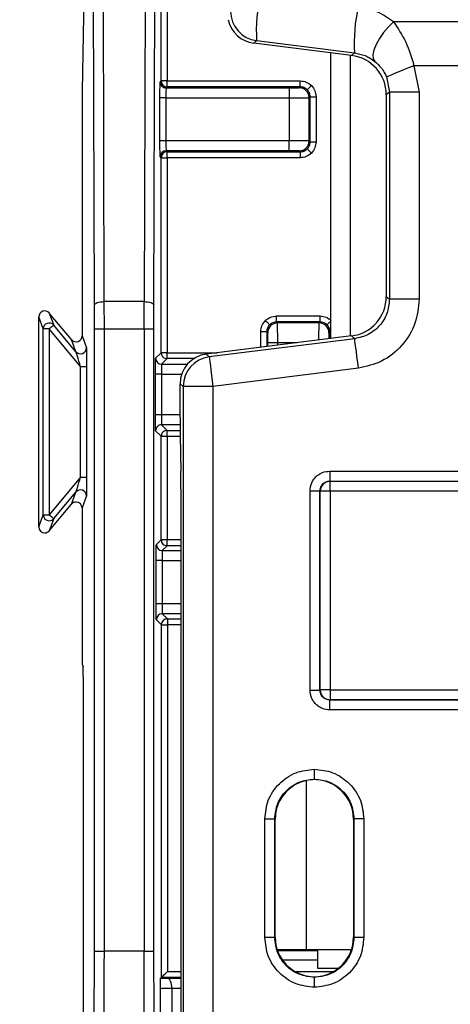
# Model space of a CAD drawing. Extents: x 897.4 to 914.4, y -8.5 to 2.5.
# Tile 93 of 102: x 906.069 to 906.496, y -0.072 to 0.905. Entities that reach past the tile are written whole.
import ezdxf

# ---------------------------------------------------------------- set-up
doc = ezdxf.new("R2010")
doc.units = 0
doc.header["$LTSCALE"] = 4
doc.header["$MEASUREMENT"] = 0
doc.layers.get('0').update_dxf_attribs({"linetype": 'CONTINUOUS'})
doc.layers.get('DEFPOINTS').update_dxf_attribs({"linetype": 'CONTINUOUS'})
doc.layers.add('DIMENSIONS', color=140, linetype='CONTINUOUS')
doc.styles.get("Standard").update_dxf_attribs({"font": 'romans.shx'})
doc.dimstyles.get("Standard").update_dxf_attribs({"dimtxt": 0.15, "dimasz": 0.18, "dimexe": 0.0625, "dimexo": 0.125, "dimgap": 0.0625, "dimtad": 0, "dimtih": 1, "dimtoh": 1, "dimzin": 0, "dimdsep": 46, "dimtxsty": 'Standard', "dimcen": 0, "dimadec": 0, "dimazin": 0, "dimtfac": 1, "dimtofl": 0, "dimtmove": 0, "dimatfit": 3, "dimfxl": 1, "dimtolj": 1, "dimtzin": 0, "dimarcsym": 0})

# ---------------------------------------------------------------- blocks, each defined once
blk = doc.blocks.new('*D9')
at = {"layer": 'DEFPOINTS', "color": 0, "transparency": 16777216}
for p in [(906.3065, 1.41302), (905.46883, -2.48823), (906.3065, -2.48823)]:
    blk.add_point(p, dxfattribs=at)
at = {"layer": 'DIMENSIONS', "color": 0, "lineweight": -2, "transparency": 16777216}
for p, q in [((906.1815, 1.41302), (905.40633, 1.41302)), ((905.46883, 1.23302), (905.46883, -0.22332)), ((905.46883, -2.30823), (905.46883, -0.85189)), ((906.1815, -2.48823), (905.40633, -2.48823))]:
    blk.add_line(p, q, dxfattribs=at)
at = {"layer": 'DIMENSIONS', "color": 0, "transparency": 16777216}
for points in [[(905.43883, 1.23302), (905.49883, 1.23302), (905.46883, 1.41302)], [(905.43883, -2.30823), (905.49883, -2.30823), (905.46883, -2.48823)]]:
    blk.add_solid(points, dxfattribs=at)
at = {"layer": 'DIMENSIONS', "color": 0, "transparency": 16777216, "char_height": 0.15, "attachment_point": 5}
for s, insert in [('\\A1;3.90', (905.46883, -0.4001)), ('\\A1;[99.1]', (905.46883, -0.71439))]:
    blk.add_mtext(s, dxfattribs=dict(at, insert=insert))

msp = doc.modelspace()

# ---------------------------------------------------------------- linework, layer by layer
for p, q in [((906.14302, 0.62168), (906.14189, 0.97779)), ((906.15286, 0.62504), (906.15173, 0.98116)), ((906.19345, 0.98116), (906.19232, 0.62504)), ((906.20216, 0.62168), (906.20329, 0.97779)), ((906.20933, 0.84402), (906.20933, 0.96661)), ((906.21523, 0.96661), (906.21523, 0.84402)), ((906.13306, 0.94674), (906.13096, 0.83413)), ((906.7867, 0.90259), (906.43998, 0.90259)), ((906.30408, 0.88394), (906.30121, 0.8814)), ((906.39834, 0.86926), (906.30121, 0.8814)), ((906.30408, 0.88394), (906.40128, 0.87186)), ((906.3773, 0.87189), (906.3773, 0.58834)), ((906.39834, 0.86926), (906.40128, 0.87186)), ((906.39737, 0.59084), (906.39737, 0.86938)), ((906.46027, 0.85913), (906.46544, 0.83293)), ((906.54706, 0.85913), (906.46027, 0.85913)), ((906.20826, 0.84295), (906.20933, 0.84402)), ((906.21523, 0.84402), (906.20933, 0.84402)), ((906.21523, 0.83811), (906.21523, 0.84402)), ((906.21523, 0.84402), (906.34732, 0.84402)), ((906.34732, 0.83811), (906.34732, 0.84402)), ((906.43296, 0.8479), (906.43592, 0.83293)), ((906.21523, 0.83811), (906.21417, 0.83704)), ((906.21417, 0.83704), (906.3365, 0.83704)), ((906.34732, 0.83811), (906.21523, 0.83811)), ((906.3365, 0.83704), (906.3365, 0.8272)), ((906.34634, 0.83713), (906.34732, 0.83811)), ((906.43592, 0.83293), (906.43282, 0.8302)), ((906.43592, 0.83293), (906.43592, 0.6273)), ((906.46544, 0.83293), (906.43592, 0.83293)), ((906.46544, 0.83293), (906.46544, 0.6273)), ((906.20813, 0.7846), (906.20813, 0.8272)), ((906.21403, 0.8272), (906.20813, 0.8272)), ((906.21403, 0.8272), (906.21403, 0.7846)), ((906.21403, 0.8272), (906.3365, 0.8272)), ((906.3365, 0.8272), (906.3365, 0.7846)), ((906.35618, 0.82729), (906.35716, 0.82827)), ((906.35618, 0.78452), (906.35618, 0.82729)), ((906.35716, 0.78353), (906.35716, 0.82827)), ((906.35716, 0.82827), (906.36307, 0.82827)), ((906.36307, 0.82827), (906.36307, 0.78353)), ((906.43282, 0.8302), (906.43282, 0.63003)), ((906.13081, 0.80737), (906.13081, 0.59114)), ((906.21403, 0.7846), (906.20813, 0.7846)), ((906.3365, 0.7846), (906.21403, 0.7846)), ((906.3365, 0.77476), (906.3365, 0.7846)), ((906.35716, 0.78353), (906.35618, 0.78452)), ((906.35716, 0.78353), (906.36307, 0.78353)), ((906.3365, 0.77476), (906.21417, 0.77476)), ((906.21417, 0.77476), (906.21523, 0.77369)), ((906.21523, 0.77369), (906.34732, 0.77369)), ((906.21523, 0.76779), (906.21523, 0.77369)), ((906.34732, 0.77369), (906.34634, 0.77467)), ((906.34732, 0.77369), (906.34732, 0.76779)), ((906.20933, 0.76779), (906.20826, 0.76885)), ((906.20933, 0.57433), (906.20933, 0.76779)), ((906.20933, 0.76779), (906.21523, 0.76779)), ((906.34732, 0.76779), (906.21523, 0.76779)), ((906.21523, 0.76779), (906.21523, 0.57433)), ((906.43282, 0.63003), (906.43592, 0.6273)), ((906.46544, 0.6273), (906.43592, 0.6273)), ((906.14306, 0.59813), (906.14302, 0.62168)), ((906.1529, 0.59813), (906.15286, 0.62504)), ((906.19232, 0.62504), (906.15286, 0.62504)), ((906.19228, 0.59813), (906.19232, 0.62504)), ((906.20213, 0.59813), (906.20216, 0.62168)), ((906.09223, 0.59789), (906.08786, 0.60987)), ((906.08786, 0.40154), (906.08786, 0.60987)), ((906.09829, 0.61366), (906.10265, 0.60168)), ((906.12038, 0.58734), (906.09829, 0.61366)), ((906.32392, 0.60487), (906.32392, 0.61077)), ((906.32392, 0.61077), (906.36703, 0.61077)), ((906.36703, 0.60487), (906.36703, 0.61077)), ((906.09813, 0.59789), (906.09223, 0.59789)), ((906.09223, 0.41352), (906.09223, 0.59789)), ((906.12937, 0.56066), (906.09813, 0.59789)), ((906.09813, 0.59789), (906.09813, 0.41352)), ((906.12474, 0.57536), (906.10265, 0.60168)), ((906.14306, -0.0195), (906.14306, 0.59813)), ((906.14306, 0.59813), (906.1529, 0.59813)), ((906.1529, -0.0195), (906.1529, 0.59813)), ((906.1529, 0.59813), (906.19228, 0.59813)), ((906.19228, 0.59813), (906.19228, -0.0195)), ((906.19228, 0.59813), (906.20213, 0.59813)), ((906.20213, -0.0195), (906.20213, 0.59813)), ((906.3249, 0.60389), (906.32392, 0.60487)), ((906.36703, 0.60487), (906.32392, 0.60487)), ((906.36605, 0.60389), (906.3249, 0.60389)), ((906.36703, 0.60487), (906.36605, 0.60389)), ((906.12474, 0.57536), (906.12038, 0.58734)), ((906.13081, 0.59114), (906.13517, 0.57916)), ((906.39834, 0.59097), (906.25396, 0.57292)), ((906.40143, 0.58823), (906.25706, 0.57019)), ((906.31408, 0.59502), (906.30817, 0.59502)), ((906.30817, 0.57969), (906.30817, 0.59502)), ((906.31506, 0.59404), (906.31408, 0.59502)), ((906.31408, 0.59502), (906.31408, 0.58043)), ((906.37687, 0.59502), (906.37589, 0.59404)), ((906.37687, 0.58828), (906.37687, 0.59502)), ((906.37687, 0.59502), (906.3773, 0.59502)), ((906.40143, 0.58823), (906.39834, 0.59097)), ((906.31515, 0.58057), (906.31515, 0.5842)), ((906.32499, 0.5842), (906.31515, 0.5842)), ((906.32499, 0.5818), (906.32499, 0.5842)), ((906.34422, 0.5842), (906.32499, 0.5842)), ((906.20384, 0.56885), (906.20933, 0.57433)), ((906.21523, 0.57433), (906.20933, 0.57433)), ((906.21523, 0.56843), (906.20975, 0.56294)), ((906.21523, 0.56843), (906.21523, 0.57433)), ((906.21523, 0.57433), (906.26526, 0.57433)), ((906.24161, 0.56843), (906.21523, 0.56843)), ((906.25396, 0.57292), (906.25706, 0.57019)), ((906.12937, 0.56066), (906.13527, 0.56066)), ((906.12937, 0.45075), (906.12937, 0.56066)), ((906.13527, 0.56066), (906.13527, 0.45075)), ((906.20975, 0.56294), (906.2353, 0.56294)), ((906.4051, 0.55894), (906.26072, 0.54089)), ((906.20371, 0.51264), (906.20371, 0.5531)), ((906.20961, 0.5531), (906.20371, 0.5531)), ((906.20961, 0.5531), (906.20961, 0.51264)), ((906.20961, 0.5531), (906.22966, 0.5531)), ((906.2281, 0.5099), (906.2281, 0.54362)), ((906.23119, 0.54089), (906.2281, 0.54362)), ((906.23119, 0.54089), (906.23119, -0.47539)), ((906.26072, 0.54089), (906.23119, 0.54089)), ((906.26072, 0.54089), (906.26072, -0.47437)), ((906.20961, 0.51264), (906.20371, 0.51264)), ((906.2281, 0.51264), (906.20961, 0.51264)), ((906.22811, 0.5028), (906.20975, 0.5028)), ((906.20975, 0.5028), (906.21523, 0.49731)), ((906.20933, 0.49141), (906.20384, 0.49689)), ((906.20933, 0.3887), (906.20933, 0.49141)), ((906.20933, 0.49141), (906.21523, 0.49141)), ((906.21523, 0.49141), (906.21523, 0.49731)), ((906.21523, 0.49731), (906.22814, 0.49731)), ((906.21523, 0.49141), (906.21523, 0.3887)), ((906.21523, 0.49141), (906.22821, 0.49141)), ((906.2282, 0.49206), (906.22886, 0.45676)), ((906.12937, 0.45075), (906.09813, 0.41352)), ((906.12937, 0.45075), (906.13527, 0.45075)), ((906.37677, 0.45684), (906.8499, 0.45684)), ((906.37677, 0.45684), (906.37677, 0.44699)), ((906.37677, 0.44699), (906.8499, 0.44699)), ((906.37677, 0.44699), (906.37703, 0.44673)), ((906.37703, 0.44673), (906.84965, 0.44673)), ((906.37703, 0.43689), (906.37703, 0.44673)), ((906.10265, 0.40973), (906.12474, 0.43605)), ((906.12038, 0.42407), (906.12474, 0.43605)), ((906.13517, 0.43225), (906.13081, 0.42027)), ((906.22896, 0.43892), (906.22896, -0.09686)), ((906.35709, 0.23961), (906.35709, 0.43715)), ((906.35709, 0.43715), (906.36693, 0.43715)), ((906.36693, 0.23961), (906.36693, 0.43715)), ((906.36719, 0.43689), (906.36693, 0.43715)), ((906.36719, 0.23987), (906.36719, 0.43689)), ((906.37703, 0.43689), (906.36719, 0.43689)), ((906.84965, 0.43689), (906.37703, 0.43689)), ((906.37703, 0.43689), (906.37703, 0.23987)), ((906.09829, 0.39775), (906.12038, 0.42407)), ((906.13081, 0.42027), (906.13081, 0.29417)), ((906.08786, 0.40154), (906.09223, 0.41352)), ((906.09223, 0.41352), (906.09813, 0.41352)), ((906.10265, 0.40973), (906.09829, 0.39775)), ((906.20453, 0.3839), (906.20933, 0.3887)), ((906.21523, 0.3887), (906.20933, 0.3887)), ((906.21523, 0.3828), (906.21044, 0.378)), ((906.21523, 0.3828), (906.21523, 0.3887)), ((906.22896, 0.3887), (906.21523, 0.3887)), ((906.22896, 0.3828), (906.21523, 0.3828)), ((906.21044, 0.378), (906.22896, 0.378)), ((906.20439, 0.32514), (906.20439, 0.36816)), ((906.2103, 0.36816), (906.20439, 0.36816)), ((906.2103, 0.36816), (906.2103, 0.32514)), ((906.2103, 0.36816), (906.22896, 0.36816)), ((906.2103, 0.32514), (906.20439, 0.32514)), ((906.22896, 0.32514), (906.2103, 0.32514)), ((906.22896, 0.3153), (906.21044, 0.3153)), ((906.21044, 0.3153), (906.21545, 0.31028)), ((906.20955, 0.30438), (906.20453, 0.3094)), ((906.20955, -0.04553), (906.20955, 0.30438)), ((906.20955, 0.30438), (906.21545, 0.30438)), ((906.21545, 0.31028), (906.21545, 0.30438)), ((906.21545, 0.31028), (906.22896, 0.31028)), ((906.21545, 0.30438), (906.21545, -0.03962)), ((906.22896, 0.30438), (906.21545, 0.30438)), ((906.13106, 0.26465), (906.13191, 0.26296)), ((906.13199, 0.25312), (906.13199, -0.14478)), ((906.35709, 0.23961), (906.36693, 0.23961)), ((906.36693, 0.23961), (906.36719, 0.23987)), ((906.37703, 0.23987), (906.36719, 0.23987)), ((906.37703, 0.23987), (906.37703, 0.23003)), ((906.37703, 0.23987), (906.84965, 0.23987)), ((906.37703, 0.23003), (906.37677, 0.22977)), ((906.37677, 0.21993), (906.37677, 0.22977)), ((906.8499, 0.22977), (906.37677, 0.22977)), ((906.84965, 0.23003), (906.37703, 0.23003)), ((906.8499, 0.21993), (906.37677, 0.21993)), ((906.35332, 0.14991), (906.35332, -0.01792)), ((906.36137, 0.15086), (906.36137, 0.15129)), ((906.31224, -0.00602), (906.31224, 0.11192)), ((906.31224, 0.11192), (906.32209, 0.11192)), ((906.32209, -0.00602), (906.32209, 0.11192)), ((906.32252, 0.11149), (906.32209, 0.11192)), ((906.32252, -0.00559), (906.32252, 0.11149)), ((906.40066, 0.11192), (906.40023, 0.11149)), ((906.40023, 0.11149), (906.40023, -0.00559)), ((906.40066, 0.11192), (906.40066, -0.00602)), ((906.4105, 0.11192), (906.40066, 0.11192)), ((906.4105, 0.11192), (906.4105, -0.00602)), ((906.32209, -0.00602), (906.31224, -0.00602)), ((906.32209, -0.00602), (906.32252, -0.00559)), ((906.40023, -0.00559), (906.40066, -0.00602)), ((906.4105, -0.00602), (906.40066, -0.00602)), ((906.14306, -0.0195), (906.1529, -0.0195)), ((906.19228, -0.0195), (906.1529, -0.0195)), ((906.19228, -0.0195), (906.20213, -0.0195)), ((906.32449, -0.01792), (906.35332, -0.01792)), ((906.36455, -0.01819), (906.32459, -0.01819)), ((906.32473, -0.01862), (906.36455, -0.01862)), ((906.35332, -0.01792), (906.39825, -0.01792)), ((906.36455, -0.01792), (906.36455, -0.03642)), ((906.36455, -0.02846), (906.32984, -0.02846)), ((906.36455, -0.03642), (906.38534, -0.03642)), ((906.20873, -0.04635), (906.20955, -0.04553)), ((906.20873, -0.04635), (906.21574, -0.04631)), ((906.22896, -0.04553), (906.20955, -0.04553)), ((906.21545, -0.03962), (906.22896, -0.03962)), ((906.21574, -0.04631), (906.22896, -0.04625)), ((906.34209, -0.03962), (906.38065, -0.03962)), ((906.36137, -0.04496), (906.36137, -0.04539)), ((906.20854, -0.09363), (906.20854, -0.05638)), ((906.2199, -0.05615), (906.22896, -0.05611)), ((906.2199, -0.05615), (906.2199, -0.09386))]:
    msp.add_line(p, q)
at = {"flags": 128}
for points in [[(906.43998, 0.90259), (906.43489, 0.8977), (906.43013, 0.89209), (906.42597, 0.88613), (906.42269, 0.88017), (906.42049, 0.8746), (906.4195, 0.86976), (906.41979, 0.86594), (906.42134, 0.8634)], [(906.46027, 0.85913), (906.45498, 0.85695), (906.44989, 0.85486), (906.44519, 0.85293), (906.44106, 0.85123), (906.43767, 0.84984), (906.43513, 0.84879), (906.43354, 0.84814), (906.43296, 0.8479)], [(906.35428, 0.83523), (906.35437, 0.83532), (906.35461, 0.83556), (906.355, 0.83595), (906.35552, 0.83647), (906.35615, 0.8371), (906.35687, 0.83782), (906.35765, 0.8386), (906.35846, 0.8394)], [(906.35428, 0.77657), (906.35437, 0.77649), (906.35461, 0.77624), (906.355, 0.77585), (906.35552, 0.77533), (906.35615, 0.7747), (906.35687, 0.77399), (906.35765, 0.77321), (906.35846, 0.7724)], [(906.14302, 0.62168), (906.14322, 0.62233), (906.14379, 0.62296), (906.14471, 0.62354), (906.14593, 0.62405), (906.14742, 0.62446), (906.14911, 0.62478), (906.15095, 0.62497), (906.15286, 0.62504)], [(906.19232, 0.62504), (906.19423, 0.62497), (906.19607, 0.62478), (906.19776, 0.62446), (906.19925, 0.62405), (906.20048, 0.62354), (906.20139, 0.62296), (906.20196, 0.62233), (906.20216, 0.62168)], [(906.31696, 0.60198), (906.31687, 0.60207), (906.31663, 0.60232), (906.31624, 0.60271), (906.31572, 0.60322), (906.31509, 0.60386), (906.31437, 0.60457), (906.3136, 0.60535), (906.31279, 0.60616)], [(906.10265, 0.60168), (906.10256, 0.60161), (906.1023, 0.60139), (906.10188, 0.60103), (906.10132, 0.60056), (906.10063, 0.59999), (906.09985, 0.59933), (906.09901, 0.59862), (906.09813, 0.59789)], [(906.37399, 0.60198), (906.37408, 0.60207), (906.37432, 0.60232), (906.37471, 0.60271), (906.37523, 0.60322), (906.37586, 0.60386), (906.37658, 0.60457), (906.3773, 0.60529)], [(906.4051, 0.55894), (906.40438, 0.56462), (906.4037, 0.57009), (906.40307, 0.57513), (906.40252, 0.57956), (906.40206, 0.58321), (906.40172, 0.58593), (906.40151, 0.58763), (906.40143, 0.58823)], [(906.25706, 0.57019), (906.25713, 0.56958), (906.25735, 0.56788), (906.25769, 0.56516), (906.25814, 0.56152), (906.2587, 0.55709), (906.25933, 0.55204), (906.26001, 0.54657), (906.26072, 0.54089)], [(906.09813, 0.41352), (906.09901, 0.41278), (906.09985, 0.41208), (906.10063, 0.41142), (906.10132, 0.41085), (906.10188, 0.41038), (906.1023, 0.41002), (906.10256, 0.4098), (906.10265, 0.40973)], [(906.2199, -0.05615), (906.21982, -0.05424), (906.21958, -0.0524), (906.21919, -0.0507), (906.21867, -0.04922), (906.21804, -0.04799), (906.21733, -0.04708), (906.21655, -0.04651), (906.21574, -0.04631)]]:
    msp.add_lwpolyline(points, dxfattribs=at)
for centre, radius, start, end in [((906.46277, 0.89413), 0.15902, 167.13865, 183.67715), ((906.30774, 0.91324), 0.02953, 180.00467, 262.87028), ((906.55997, 0.88205), 0.15902, 167.13879, 183.67701), ((906.21417, 0.84295), 0.00591, 179.99773, 269.99942), ((906.34634, 0.82729), 0.00984, 0.00352, 89.99477), ((906.34634, 0.78452), 0.00984, 270.0018, 359.99649), ((906.21417, 0.76885), 0.00591, 90.00954, 179.99331), ((906.09813, 0.59789), 0.00591, 40.01953, 179.97877), ((906.3249, 0.59404), 0.00984, 90.00351, 179.99819), ((906.36605, 0.59404), 0.00984, 0.00349, 89.9948), ((906.12926, 0.57916), 0.00591, 220.02326, 359.98177), ((906.20975, 0.56885), 0.00591, 180.00669, 269.99046), ((906.26072, 0.54089), 0.02953, 97.12938, 179.99503), ((906.20975, 0.49689), 0.00591, 90.00058, 180.00227), ((906.37703, 0.43689), 0.00984, 90.0052, 179.99651), ((906.12926, 0.43225), 0.00591, 0.02032, 139.98035), ((906.09813, 0.41352), 0.00591, 180.02669, 269.99039), ((906.09813, 0.41352), 0.0059, 269.98026, 319.9868), ((906.21044, 0.3839), 0.00591, 180.00955, 269.99045), ((906.21044, 0.3094), 0.00591, 90.00059, 179.99941), ((906.37703, 0.23987), 0.00984, 180.00349, 269.9948)]:
    msp.add_arc(centre, radius, start, end)
for centre, major_axis, ratio, start_param, end_param in [((906.30487, 0.9107), (0.02214, 0.01954), 0.999932, 2.621611, 3.86478), ((906.39345, 0.8302), (-0.02952, -0.02606), 0.999932, 2.418406, 3.86478), ((906.13107, 0.80737), (0, 0.02953), 0.008727, 0.436332, 1.570796), ((906.39345, 0.63003), (-0.02952, 0.02606), 0.999932, 2.418406, 3.86478), ((906.09377, 0.60987), (-0.00202, 0.00555), 0.999675, 5.061559, 7.504811), ((906.1249, 0.59114), (0.00202, -0.00555), 0.999675, 5.061559, 7.504811), ((906.25763, 0.54362), (0.02214, -0.01954), 0.999932, 2.418406, 3.86478), ((906.22827, 0.5099), (0, 0.01969), 0.008727, 1.570796, 2.70526), ((906.22879, 0.43892), (0, 0.01969), 0.008727, 4.712389, 5.846853), ((906.1249, 0.42027), (0.00202, 0.00555), 0.999675, 0.348961, 1.221626), ((906.1249, 0.42027), (0.00202, 0.00555), 0.999675, 5.061559, 6.632147), ((906.09377, 0.40154), (-0.00202, -0.00555), 0.999675, 5.061559, 6.632147), ((906.09377, 0.40154), (-0.00202, -0.00555), 0.999675, 0.348961, 1.221626), ((906.13107, 0.29417), (0, 0.02953), 0.008727, 1.570796, 3.124139), ((906.1319, 0.25312), (0, 0.00984), 0.008727, 4.712389, 6.265732), ((906.36189, 0.11149), (0.02784, -0.02784), 0.999924, 2.369285, 3.926953), ((906.36085, 0.11149), (-0.02784, -0.02784), 0.999924, 2.356233, 3.913901), ((906.36189, -0.00559), (0.02784, 0.02784), 0.999924, 2.356233, 3.913901), ((906.36085, -0.00559), (-0.02784, 0.02784), 0.999924, 2.369285, 3.926953)]:
    msp.add_ellipse(centre, major_axis=major_axis, ratio=ratio, start_param=start_param, end_param=end_param)
for points, knots in [([(906.43998, 0.90259), (906.43473, 0.90628), (906.42443, 0.91352), (906.41135, 0.91616), (906.40494, 0.91745)], [0, 0, 0, 0, 0.510075, 1, 1, 1, 1]), ([(906.43998, 0.90259), (906.44433, 0.89617), (906.45295, 0.88344), (906.45784, 0.86719), (906.46027, 0.85913)], [0, 0, 0, 0, 0.503996, 1, 1, 1, 1]), ([(906.40128, 0.87186), (906.4049, 0.87111), (906.41274, 0.86949), (906.41833, 0.86553), (906.42134, 0.8634)], [0, 0, 0, 0, 0.463012, 1, 1, 1, 1]), ([(906.42134, 0.8634), (906.42354, 0.8614), (906.42692, 0.85835), (906.43075, 0.85272), (906.43225, 0.84944), (906.43296, 0.8479)], [0, 0, 0, 0, 0.498886, 0.763635, 1, 1, 1, 1]), ([(906.20813, 0.8272), (906.20813, 0.82917), (906.20813, 0.8322), (906.20815, 0.83586), (906.20816, 0.83835), (906.20819, 0.84039), (906.20822, 0.84237), (906.20824, 0.84272), (906.20826, 0.84295)], [0, 0, 0, 0, 0.239556, 0.368276, 0.499987, 0.628703, 0.760429, 1, 1, 1, 1]), ([(906.20933, 0.84402), (906.20942, 0.84324), (906.20959, 0.84169), (906.21096, 0.83974), (906.21291, 0.83838), (906.21446, 0.8382), (906.21523, 0.83811)], [0, 0, 0, 0, 0.2500109, 0.4999837, 0.7499829, 1, 1, 1, 1]), ([(906.34732, 0.84402), (906.34941, 0.8438), (906.35358, 0.84337), (906.35683, 0.84073), (906.35846, 0.8394)], [0, 0, 0, 0, 0.500009, 1, 1, 1, 1]), ([(906.21417, 0.83704), (906.21416, 0.83689), (906.21413, 0.83657), (906.2141, 0.83429), (906.21406, 0.83105), (906.21404, 0.82849), (906.21403, 0.8272)], [0, 0, 0, 0, 0.250002, 0.500014, 0.749984, 1, 1, 1, 1]), ([(906.3365, 0.83704), (906.33778, 0.83705), (906.34035, 0.83705), (906.34308, 0.83706), (906.34474, 0.83708), (906.34598, 0.8371), (906.3462, 0.83712), (906.34634, 0.83713)], [0, 0, 0, 0, 0.249015, 0.49964, 0.628445, 0.760262, 1, 1, 1, 1]), ([(906.35428, 0.83523), (906.3538, 0.83566), (906.35284, 0.83652), (906.35111, 0.83741), (906.34925, 0.838), (906.34797, 0.83807), (906.34732, 0.83811)], [0, 0, 0, 0, 0.249971, 0.499966, 0.749998, 1, 1, 1, 1]), ([(906.35716, 0.82827), (906.35713, 0.82891), (906.35705, 0.8302), (906.35646, 0.83206), (906.35557, 0.83378), (906.35471, 0.83475), (906.35428, 0.83523)], [0, 0, 0, 0, 0.2500044, 0.4999875, 0.7499471, 1, 1, 1, 1]), ([(906.35846, 0.8394), (906.35978, 0.83778), (906.36242, 0.83452), (906.36285, 0.83035), (906.36307, 0.82827)], [0, 0, 0, 0, 0.500002, 1, 1, 1, 1]), ([(906.3365, 0.8272), (906.33906, 0.82721), (906.34419, 0.82722), (906.35068, 0.82725), (906.35524, 0.82727), (906.35587, 0.82728), (906.35618, 0.82729)], [0, 0, 0, 0, 0.249999, 0.500003, 0.75, 1, 1, 1, 1]), ([(906.20826, 0.76885), (906.20824, 0.76908), (906.20822, 0.76943), (906.20819, 0.7714), (906.20817, 0.77342), (906.20815, 0.77592), (906.20813, 0.77958), (906.20813, 0.78263), (906.20813, 0.7846)], [0, 0, 0, 0, 0.239575, 0.368293, 0.500005, 0.628734, 0.760441, 1, 1, 1, 1]), ([(906.21403, 0.7846), (906.21404, 0.78332), (906.21406, 0.78075), (906.2141, 0.77751), (906.21413, 0.77523), (906.21416, 0.77492), (906.21417, 0.77476)], [0, 0, 0, 0, 0.249985, 0.499994, 0.749991, 1, 1, 1, 1]), ([(906.35618, 0.78452), (906.35587, 0.78452), (906.35524, 0.78454), (906.35068, 0.78456), (906.34419, 0.78458), (906.33906, 0.78459), (906.3365, 0.7846)], [0, 0, 0, 0, 0.25, 0.499997, 0.750001, 1, 1, 1, 1]), ([(906.35428, 0.77657), (906.35471, 0.77706), (906.35557, 0.77802), (906.35646, 0.77975), (906.35705, 0.7816), (906.35713, 0.78289), (906.35716, 0.78353)], [0, 0, 0, 0, 0.249992, 0.500017, 0.749998, 1, 1, 1, 1]), ([(906.36307, 0.78353), (906.36285, 0.78145), (906.36242, 0.77728), (906.35978, 0.77403), (906.35846, 0.7724)], [0, 0, 0, 0, 0.499978, 1, 1, 1, 1]), ([(906.21523, 0.77369), (906.21446, 0.7736), (906.21291, 0.77343), (906.21096, 0.77206), (906.20959, 0.77011), (906.20942, 0.76856), (906.20933, 0.76779)], [0, 0, 0, 0, 0.2499946, 0.4999837, 0.7499992, 1, 1, 1, 1]), ([(906.34634, 0.77467), (906.3462, 0.77468), (906.34591, 0.77471), (906.34394, 0.77473), (906.34192, 0.77475), (906.33964, 0.77476), (906.33773, 0.77476), (906.3365, 0.77476)], [0, 0, 0, 0, 0.2490206, 0.4996488, 0.628452, 0.7602622, 1, 1, 1, 1]), ([(906.34732, 0.77369), (906.34797, 0.77373), (906.34925, 0.7738), (906.35111, 0.77439), (906.35284, 0.77528), (906.3538, 0.77614), (906.35428, 0.77657)], [0, 0, 0, 0, 0.250001, 0.500003, 0.749989, 1, 1, 1, 1]), ([(906.35846, 0.7724), (906.35683, 0.77108), (906.35358, 0.76843), (906.34941, 0.768), (906.34732, 0.76779)], [0, 0, 0, 0, 0.499973, 1, 1, 1, 1]), ([(906.43592, 0.6273), (906.43542, 0.62255), (906.43442, 0.61305), (906.42665, 0.60073), (906.41539, 0.59149), (906.40608, 0.58932), (906.40143, 0.58823)], [0, 0, 0, 0, 0.250006, 0.499998, 0.749995, 1, 1, 1, 1]), ([(906.46544, 0.6273), (906.46463, 0.61927), (906.46293, 0.60265), (906.44929, 0.58074), (906.42924, 0.56449), (906.41296, 0.56074), (906.4051, 0.55894)], [0, 0, 0, 0, 0.241648, 0.500001, 0.75835, 1, 1, 1, 1]), ([(906.30817, 0.59502), (906.30839, 0.59711), (906.30882, 0.60128), (906.31146, 0.60453), (906.31279, 0.60616)], [0, 0, 0, 0, 0.500006, 1, 1, 1, 1]), ([(906.31279, 0.60616), (906.31441, 0.60748), (906.31767, 0.61013), (906.32184, 0.61056), (906.32392, 0.61077)], [0, 0, 0, 0, 0.500012, 1, 1, 1, 1]), ([(906.36703, 0.61077), (906.36911, 0.61056), (906.37328, 0.61013), (906.37654, 0.60748), (906.37816, 0.60616)], [0, 0, 0, 0, 0.499999, 1, 1, 1, 1]), ([(906.31696, 0.60198), (906.31653, 0.6015), (906.31567, 0.60054), (906.31478, 0.59881), (906.31419, 0.59696), (906.31412, 0.59567), (906.31408, 0.59502)], [0, 0, 0, 0, 0.249992, 0.500017, 0.749998, 1, 1, 1, 1]), ([(906.32392, 0.60487), (906.32328, 0.60483), (906.32199, 0.60476), (906.32013, 0.60417), (906.31841, 0.60327), (906.31744, 0.60241), (906.31696, 0.60198)], [0, 0, 0, 0, 0.2500038, 0.5000012, 0.7499974, 1, 1, 1, 1]), ([(906.32499, 0.5842), (906.32498, 0.58677), (906.32497, 0.5919), (906.32495, 0.59838), (906.32493, 0.60294), (906.32491, 0.60357), (906.3249, 0.60389)], [0, 0, 0, 0, 0.25, 0.500004, 0.749997, 1, 1, 1, 1]), ([(906.36597, 0.58692), (906.36597, 0.58854), (906.36599, 0.59272), (906.366, 0.59837), (906.36603, 0.60294), (906.36604, 0.60357), (906.36605, 0.60389)], [0, 0, 0, 0, 0.17519, 0.450132, 0.72506, 1, 1, 1, 1]), ([(906.37399, 0.60198), (906.37351, 0.60241), (906.37254, 0.60327), (906.37082, 0.60417), (906.36896, 0.60476), (906.36767, 0.60483), (906.36703, 0.60487)], [0, 0, 0, 0, 0.249994, 0.499981, 0.750005, 1, 1, 1, 1]), ([(906.37687, 0.59502), (906.37683, 0.59567), (906.37676, 0.59696), (906.37617, 0.59881), (906.37528, 0.60054), (906.37442, 0.6015), (906.37399, 0.60198)], [0, 0, 0, 0, 0.250004, 0.499987, 0.75003, 1, 1, 1, 1]), ([(906.31515, 0.5842), (906.31515, 0.58548), (906.31514, 0.58805), (906.31513, 0.59078), (906.31511, 0.59245), (906.31509, 0.59368), (906.31507, 0.5939), (906.31506, 0.59404)], [0, 0, 0, 0, 0.2490173, 0.4996282, 0.6284459, 0.7602645, 1, 1, 1, 1]), ([(906.37589, 0.59404), (906.37588, 0.5939), (906.37586, 0.59362), (906.37583, 0.59164), (906.37582, 0.58974), (906.37581, 0.58864), (906.37581, 0.58815)], [0, 0, 0, 0, 0.338798, 0.679783, 0.855002, 1, 1, 1, 1]), ([(906.13517, 0.57916), (906.13517, 0.57908), (906.13519, 0.57891), (906.13521, 0.57779), (906.13523, 0.57604), (906.13525, 0.57269), (906.13527, 0.56745), (906.13527, 0.56293), (906.13527, 0.56066)], [0, 0, 0, 0, 0.092835, 0.191598, 0.305383, 0.433135, 0.715817, 1, 1, 1, 1]), ([(906.12937, 0.56066), (906.12827, 0.56417), (906.12678, 0.56894), (906.12529, 0.57372), (906.12488, 0.57497), (906.12477, 0.5753), (906.12475, 0.57534), (906.12474, 0.57536)], [0, 0, 0, 0, 0.6274068, 0.8536359, 0.9338782, 0.9681373, 1, 1, 1, 1]), ([(906.20371, 0.5531), (906.20371, 0.55507), (906.20371, 0.5581), (906.20373, 0.56175), (906.20375, 0.56425), (906.20377, 0.56629), (906.2038, 0.56827), (906.20383, 0.56862), (906.20384, 0.56885)], [0, 0, 0, 0, 0.239557, 0.368278, 0.49999, 0.628706, 0.760433, 1, 1, 1, 1]), ([(906.20933, 0.57433), (906.20942, 0.57356), (906.20959, 0.57201), (906.21096, 0.57006), (906.21291, 0.56869), (906.21446, 0.56851), (906.21523, 0.56843)], [0, 0, 0, 0, 0.2500109, 0.4999837, 0.7499829, 1, 1, 1, 1]), ([(906.20975, 0.56294), (906.20974, 0.56278), (906.20971, 0.56247), (906.20968, 0.56019), (906.20965, 0.55695), (906.20962, 0.55438), (906.20961, 0.5531)], [0, 0, 0, 0, 0.2499959, 0.5000116, 0.7500179, 1, 1, 1, 1]), ([(906.20384, 0.49689), (906.20383, 0.49712), (906.2038, 0.49747), (906.20377, 0.49944), (906.20375, 0.50146), (906.20373, 0.50396), (906.20371, 0.50762), (906.20371, 0.51067), (906.20371, 0.51264)], [0, 0, 0, 0, 0.239569, 0.368285, 0.499994, 0.628721, 0.760446, 1, 1, 1, 1]), ([(906.20961, 0.51264), (906.20962, 0.51136), (906.20965, 0.50879), (906.20968, 0.50555), (906.20971, 0.50327), (906.20974, 0.50296), (906.20975, 0.5028)], [0, 0, 0, 0, 0.250014, 0.500014, 0.750002, 1, 1, 1, 1]), ([(906.21523, 0.49731), (906.21446, 0.49723), (906.21291, 0.49705), (906.21096, 0.49568), (906.20959, 0.49373), (906.20942, 0.49218), (906.20933, 0.49141)], [0, 0, 0, 0, 0.2499946, 0.4999837, 0.7499992, 1, 1, 1, 1]), ([(906.12474, 0.43605), (906.12475, 0.43607), (906.12477, 0.43611), (906.12488, 0.43644), (906.12529, 0.43769), (906.12678, 0.44247), (906.12827, 0.44724), (906.12937, 0.45075)], [0, 0, 0, 0, 0.031859, 0.066114, 0.146354, 0.37259, 1, 1, 1, 1]), ([(906.13527, 0.45075), (906.13527, 0.44839), (906.13527, 0.44385), (906.13525, 0.43867), (906.13523, 0.43538), (906.13521, 0.43364), (906.13519, 0.43249), (906.13517, 0.43233), (906.13517, 0.43225)], [0, 0, 0, 0, 0.2950177, 0.5669861, 0.6919008, 0.8084078, 0.9060718, 1, 1, 1, 1]), ([(906.35709, 0.43715), (906.35735, 0.43963), (906.35776, 0.44343), (906.36021, 0.44802), (906.36274, 0.45115), (906.36588, 0.4537), (906.37046, 0.45616), (906.3743, 0.45657), (906.37677, 0.45684)], [0, 0, 0, 0, 0.239447, 0.368227, 0.499999, 0.628774, 0.760557, 1, 1, 1, 1]), ([(906.36693, 0.43715), (906.36708, 0.43844), (906.36738, 0.44102), (906.36965, 0.44427), (906.37291, 0.44655), (906.37548, 0.44685), (906.37677, 0.44699)], [0, 0, 0, 0, 0.250021, 0.500013, 0.749994, 1, 1, 1, 1]), ([(906.20439, 0.36816), (906.2044, 0.37013), (906.2044, 0.37316), (906.20442, 0.37681), (906.20443, 0.3793), (906.20446, 0.38135), (906.20449, 0.38333), (906.20451, 0.38368), (906.20453, 0.3839)], [0, 0, 0, 0, 0.239557, 0.368278, 0.49999, 0.628706, 0.760433, 1, 1, 1, 1]), ([(906.20933, 0.3887), (906.20942, 0.38793), (906.20959, 0.38638), (906.21096, 0.38443), (906.21291, 0.38306), (906.21446, 0.38288), (906.21523, 0.3828)], [0, 0, 0, 0, 0.2500109, 0.4999837, 0.7499829, 1, 1, 1, 1]), ([(906.21044, 0.378), (906.21042, 0.37784), (906.2104, 0.37753), (906.21037, 0.37525), (906.21033, 0.372), (906.21031, 0.36944), (906.2103, 0.36816)], [0, 0, 0, 0, 0.249996, 0.500012, 0.750018, 1, 1, 1, 1]), ([(906.20453, 0.3094), (906.20451, 0.30962), (906.20449, 0.30997), (906.20446, 0.31194), (906.20443, 0.31396), (906.20442, 0.31647), (906.2044, 0.32012), (906.2044, 0.32317), (906.20439, 0.32514)], [0, 0, 0, 0, 0.239569, 0.368286, 0.500011, 0.62872, 0.760445, 1, 1, 1, 1]), ([(906.2103, 0.32514), (906.21031, 0.32386), (906.21033, 0.3213), (906.21037, 0.31805), (906.2104, 0.31577), (906.21042, 0.31546), (906.21044, 0.3153)], [0, 0, 0, 0, 0.250014, 0.500014, 0.750002, 1, 1, 1, 1]), ([(906.21545, 0.31028), (906.21468, 0.31019), (906.21313, 0.31002), (906.21118, 0.30865), (906.20981, 0.3067), (906.20964, 0.30515), (906.20955, 0.30438)], [0, 0, 0, 0, 0.250017, 0.500016, 0.749989, 1, 1, 1, 1]), ([(906.37677, 0.21993), (906.3743, 0.22019), (906.37049, 0.2206), (906.3659, 0.22304), (906.36278, 0.22557), (906.36022, 0.22871), (906.35776, 0.2333), (906.35735, 0.23714), (906.35709, 0.23961)], [0, 0, 0, 0, 0.239442, 0.368223, 0.5, 0.628767, 0.760554, 1, 1, 1, 1]), ([(906.37677, 0.22977), (906.37548, 0.22992), (906.37291, 0.23021), (906.36965, 0.23249), (906.36738, 0.23574), (906.36708, 0.23832), (906.36693, 0.23961)], [0, 0, 0, 0, 0.250006, 0.499987, 0.749979, 1, 1, 1, 1]), ([(906.31224, 0.11192), (906.3129, 0.1181), (906.31392, 0.12764), (906.32003, 0.1391), (906.32637, 0.14692), (906.33418, 0.15328), (906.34563, 0.15942), (906.35517, 0.16046), (906.36135, 0.16113)], [0, 0, 0, 0, 0.239475, 0.369599, 0.499999, 0.630124, 0.760523, 1, 1, 1, 1]), ([(906.36135, 0.16113), (906.36753, 0.16046), (906.37708, 0.15943), (906.38853, 0.1533), (906.39635, 0.14695), (906.4027, 0.13912), (906.40882, 0.12766), (906.40984, 0.1181), (906.4105, 0.11192)], [0, 0, 0, 0, 0.239466, 0.369595, 0.5, 0.630131, 0.760535, 1, 1, 1, 1]), ([(906.36135, 0.16113), (906.36135, 0.1599), (906.36135, 0.158), (906.36136, 0.15572), (906.36136, 0.15415), (906.36136, 0.15288), (906.36136, 0.15165), (906.36137, 0.15143), (906.36137, 0.15129)], [0, 0, 0, 0, 0.239586, 0.368434, 0.500015, 0.63157, 0.760424, 1, 1, 1, 1]), ([(906.32209, 0.11192), (906.32268, 0.11707), (906.32386, 0.12738), (906.33294, 0.14038), (906.34592, 0.14949), (906.35622, 0.15069), (906.36137, 0.15129)], [0, 0, 0, 0, 0.250053, 0.500071, 0.750051, 1, 1, 1, 1]), ([(906.36137, 0.15129), (906.36652, 0.15069), (906.37682, 0.14949), (906.3898, 0.14038), (906.39889, 0.12738), (906.40007, 0.11707), (906.40066, 0.11192)], [0, 0, 0, 0, 0.249949, 0.499929, 0.749948, 1, 1, 1, 1]), ([(906.36139, -0.05523), (906.35521, -0.05457), (906.34567, -0.05353), (906.33421, -0.0474), (906.3264, -0.04105), (906.32004, -0.03322), (906.31392, -0.02176), (906.3129, -0.01221), (906.31224, -0.00602)], [0, 0, 0, 0, 0.239464, 0.369598, 0.500003, 0.63013, 0.760539, 1, 1, 1, 1]), ([(906.36137, -0.04539), (906.35622, -0.04479), (906.34592, -0.04359), (906.33294, -0.03448), (906.32386, -0.02148), (906.32268, -0.01118), (906.32209, -0.00602)], [0, 0, 0, 0, 0.249952, 0.499934, 0.749946, 1, 1, 1, 1]), ([(906.40066, -0.00602), (906.40007, -0.01118), (906.39889, -0.02148), (906.3898, -0.03448), (906.37682, -0.04359), (906.36652, -0.04479), (906.36137, -0.04539)], [0, 0, 0, 0, 0.250054, 0.500066, 0.750048, 1, 1, 1, 1]), ([(906.4105, -0.00602), (906.40984, -0.0122), (906.40882, -0.02174), (906.40271, -0.0332), (906.39637, -0.04102), (906.38856, -0.04738), (906.37712, -0.05352), (906.36757, -0.05456), (906.36139, -0.05523)], [0, 0, 0, 0, 0.239475, 0.369598, 0.499997, 0.630122, 0.760525, 1, 1, 1, 1]), ([(906.14253, -0.08791), (906.1426, -0.08613), (906.14274, -0.08245), (906.14291, -0.06621), (906.14304, -0.04423), (906.14305, -0.02756), (906.14306, -0.0195)], [0, 0, 0, 0, 0.241588, 0.500005, 0.758416, 1, 1, 1, 1]), ([(906.15237, -0.09768), (906.15241, -0.09665), (906.15249, -0.09463), (906.15263, -0.08539), (906.15277, -0.06874), (906.15288, -0.04435), (906.15289, -0.02743), (906.1529, -0.0195)], [0, 0, 0, 0, 0.149673, 0.292398, 0.55578, 0.79168, 1, 1, 1, 1]), ([(906.19281, -0.09768), (906.19277, -0.09665), (906.19269, -0.09463), (906.19255, -0.08539), (906.19241, -0.06874), (906.19231, -0.04435), (906.19229, -0.02743), (906.19228, -0.0195)], [0, 0, 0, 0, 0.149673, 0.292398, 0.55578, 0.79168, 1, 1, 1, 1]), ([(906.20266, -0.08791), (906.20259, -0.08613), (906.20244, -0.08245), (906.20227, -0.06621), (906.20215, -0.04423), (906.20213, -0.02756), (906.20213, -0.0195)], [0, 0, 0, 0, 0.241588, 0.500005, 0.758416, 1, 1, 1, 1]), ([(906.20854, -0.05638), (906.20857, -0.05401), (906.20861, -0.05037), (906.20868, -0.04696), (906.20871, -0.04654), (906.20873, -0.04635)], [0, 0, 0, 0, 0.498916, 0.767053, 1, 1, 1, 1]), ([(906.20955, -0.04553), (906.20957, -0.0455), (906.20962, -0.04545), (906.20997, -0.04509), (906.21053, -0.04454), (906.21148, -0.0436), (906.21309, -0.04194), (906.21457, -0.04049), (906.21545, -0.03962)], [0, 0, 0, 0, 0.099179, 0.204863, 0.319953, 0.44669, 0.670533, 1, 1, 1, 1]), ([(906.36139, -0.05523), (906.36139, -0.054), (906.36139, -0.05211), (906.36138, -0.04983), (906.36138, -0.04825), (906.36138, -0.04698), (906.36138, -0.04575), (906.36137, -0.04553), (906.36137, -0.04539)], [0, 0, 0, 0, 0.239554, 0.368439, 0.499993, 0.631551, 0.760426, 1, 1, 1, 1]), ([(906.20854, -0.05638), (906.2087, -0.05636), (906.20904, -0.05632), (906.21147, -0.05626), (906.21507, -0.05621), (906.21829, -0.05617), (906.2199, -0.05615)], [0, 0, 0, 0, 0.250001, 0.500005, 0.750003, 1, 1, 1, 1])]:
    msp.add_open_spline(points, degree=3, knots=knots)

# ---------------------------------------------------------------- dimensions: what is measured, and where the dimension line sits
at = {"layer": 'DIMENSIONS'}
dim = msp.add_linear_dim(base=(905.46883, -2.48823), p1=(906.3065, 1.41302), p2=(906.3065, -2.48823), angle=90, dimstyle='Standard', override={"dimpost": '\\X'}, dxfattribs=at)
dim.commit()
dim.dimension.update_dxf_attribs({"geometry": '*D9', "text_midpoint": (905.46883, -0.5376)})

doc.saveas('drawing.dxf')
